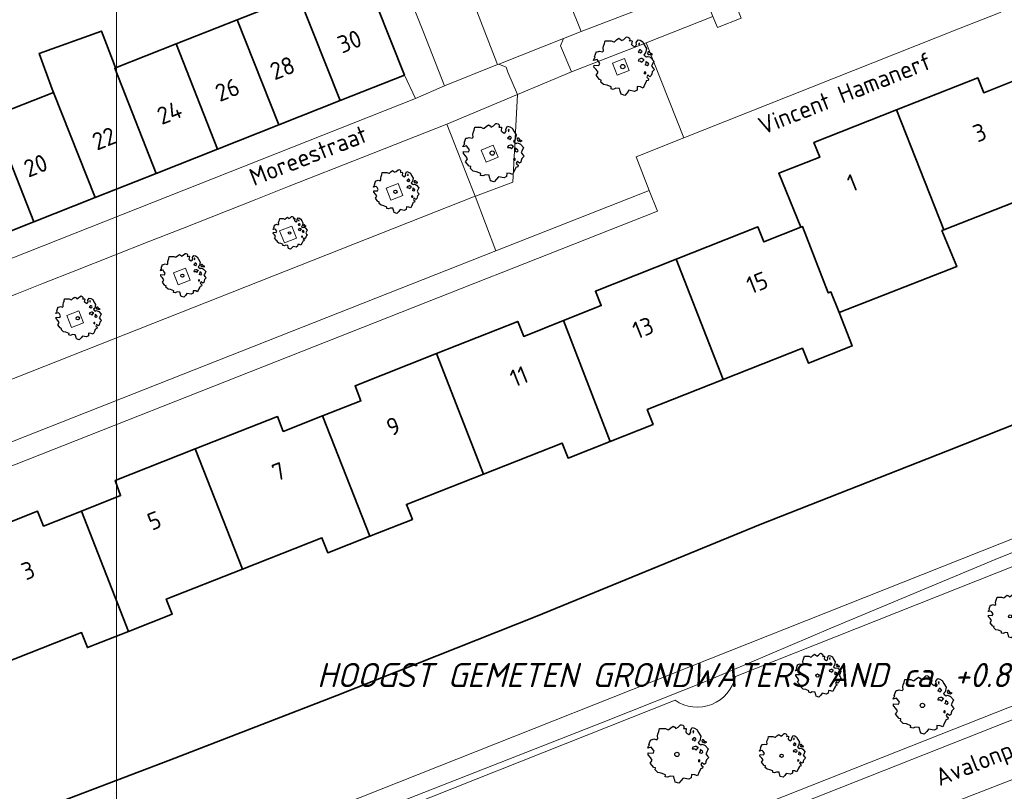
# Model space of a CAD drawing. Header units: metres. Extents: x 152391 to 157968, y 462336 to 467280.
# Tile 199 of 256: x 154681 to 154757, y 464801 to 464861. Entities that reach past the tile are written whole.
import ezdxf
from ezdxf.enums import TextEntityAlignment as Align

# ---------------------------------------------------------------- set-up
doc = ezdxf.new("R2010")
doc.units = ezdxf.units.M
doc.header["$LTSCALE"] = 0.75
doc.layers.get('0').update_dxf_attribs({"lineweight": 25})
for name, color, linetype, lineweight in [('B-GV-GR-BOOM-S', 252, 'Continuous', 25), ('B-WE-GK-BESCHOEIING-G', 251, 'GK-BESCHOEIING', 35), ('B-WE-GR-BEPLANTING_CULTUUR_VASTE PLANTENVAK-GV', 251, 'Continuous', 18), ('B-WE-GR-GROENVOORZIENING-GV', 251, 'Continuous', 18), ('B-WE-OG-BEBOUWING-GV', 6, 'Continuous', 35), ('B-WE-OG-BEBOUWING-T18', 1, 'Continuous', 18), ('B-WE-OG-TERREIN_CULTUURSCHEIDING-GV', 251, 'Continuous', 18), ('B-WE-OG-TOPOGRAFIE-T18', 1, 'Continuous', 18), ('B-WE-OG-WATER_SLOOT-GV', 251, 'Continuous', 18), ('B-WE-VH-VERHARDING_BETONSTRAATSTEEN-GV', 251, 'Continuous', 18), ('B-WE-VH-VERHARDING_TEGEL-GV', 251, 'Continuous', 18), ('N-OI-WH-T25', 2, 'Continuous', 25)]:
    doc.layers.add(name, color=color, linetype=linetype, lineweight=lineweight)
doc.layers.add('X-XX-AL-TEKENBLAD_HULPLIJN-G', color=7, linetype='Continuous', lineweight=18, plot=False)
doc.styles.add('NLCS-ISO-M500-T18_CURSIEF', font='NLCS-ISO.ttf', dxfattribs={"oblique": 15, "height": 0.9})
doc.styles.add('NLCS-ISO-M750-T18', font='NLCS-ISO.ttf', dxfattribs={"height": 1.35})
doc.linetypes.add('GK-BESCHOEIING', pattern='A,30,-5,[1,NLCS.SHX,S=1,R=0,X=0,Y=0],-5', length=40)

# ---------------------------------------------------------------- blocks, each defined once
blk = doc.blocks.new('SGR-BOOM_21_30')
at = {"linetype": 'Continuous'}
for p, q in [((-0.47, 1.45), (-0.365, 1.548)), ((-0.365, 1.548), (-0.226, 1.647)), ((-0.226, 1.647), (-0.133, 1.581)), ((-0.133, 1.581), (-0.063, 1.515)), ((-0.063, 1.515), (0.065, 1.581)), ((0.065, 1.581), (0.205, 1.712)), ((0.205, 1.712), (0.263, 1.729)), ((0.263, 1.729), (0.333, 1.696)), ((0.333, 1.696), (0.391, 1.647)), ((0.402, 1.532), (0.379, 1.499)), ((0.391, 1.647), (0.402, 1.532)), ((0.786, 1.4), (0.891, 1.565)), ((0.891, 1.565), (1.019, 1.532)), ((1.019, 1.532), (1.158, 1.45)), ((-1.633, 0.579), (-1.528, 0.875)), ((-1.528, 0.875), (-1.458, 0.858)), ((-1.458, 0.858), (-1.342, 0.908)), ((-1.342, 0.908), (-1.179, 0.858)), ((-1.179, 0.858), (-1.121, 0.924)), ((-1.133, 1.088), (-1.109, 1.187)), ((-1.121, 0.924), (-1.133, 1.088)), ((-1.109, 1.187), (-1.051, 1.335)), ((-1.051, 1.335), (-1.016, 1.499)), ((-1.016, 1.499), (-0.668, 1.499)), ((-0.668, 1.499), (-0.516, 1.433)), ((-0.516, 1.433), (-0.47, 1.45)), ((0.379, 1.499), (0.53, 1.515)), ((0.542, 1.483), (0.507, 1.285)), ((0.507, 1.285), (0.565, 1.236)), ((0.53, 1.515), (0.542, 1.483)), ((0.565, 1.236), (0.693, 1.154)), ((0.693, 1.154), (0.751, 1.203)), ((0.751, 1.203), (0.798, 1.285)), ((0.798, 1.285), (0.786, 1.4)), ((0.937, 0.908), (0.891, 0.875)), ((0.891, 0.875), (0.926, 0.825)), ((0.972, 1.368), (0.926, 1.335)), ((0.926, 1.335), (0.949, 1.253)), ((0.926, 0.825), (0.984, 0.842)), ((0.972, 0.973), (0.937, 0.908)), ((0.949, 1.253), (0.961, 1.236)), ((0.961, 1.269), (0.972, 1.368)), ((1.03, 0.973), (0.972, 0.973)), ((0.984, 0.842), (1.03, 0.776)), ((1.077, 0.94), (1.03, 0.973)), ((1.03, 0.776), (1.077, 0.842)), ((1.124, 0.875), (1.077, 0.94)), ((1.077, 0.842), (1.124, 0.875)), ((1.158, 1.45), (1.251, 1.269)), ((1.321, 0.793), (1.228, 0.694)), ((1.251, 1.269), (1.379, 1.055)), ((1.379, 1.055), (1.321, 0.793)), ((1.472, 0.858), (1.438, 0.809)), ((1.438, 0.809), (1.461, 0.743)), ((1.542, 0.858), (1.472, 0.858)), ((1.624, 0.76), (1.542, 0.858)), ((-1.703, 0.365), (-1.656, 0.48)), ((-1.493, 0.415), (-1.703, 0.365)), ((-1.679, -0.029), (-1.668, 0.086)), ((-1.668, 0.086), (-1.389, 0.07)), ((-1.656, 0.48), (-1.598, 0.53)), ((-1.598, 0.53), (-1.633, 0.579)), ((-1.423, 0.333), (-1.493, 0.415)), ((-1.33, 0.185), (-1.423, 0.333)), ((-1.389, 0.07), (-1.33, 0.185)), ((0.926, 0.415), (0.891, 0.333)), ((0.891, 0.333), (1.03, 0.316)), ((1.054, 0.464), (0.926, 0.415)), ((1.03, 0.316), (1.112, 0.251)), ((1.112, 0.464), (1.054, 0.464)), ((1.217, 0.398), (1.112, 0.464)), ((1.112, 0.251), (1.205, 0.365)), ((1.205, 0.365), (1.24, 0.415)), ((1.228, 0.694), (1.275, 0.628)), ((1.275, 0.628), (1.379, 0.563)), ((1.344, 0.185), (1.31, 0.103)), ((1.434, 0.049), (1.31, 0.103)), ((1.356, 0.3), (1.344, 0.234)), ((1.344, 0.234), (1.344, 0.185)), ((1.426, 0.234), (1.356, 0.3)), ((1.379, 0.563), (1.438, 0.595)), ((1.472, 0.201), (1.426, 0.234)), ((1.434, 0.049), (1.507, 0.136)), ((1.438, 0.595), (1.565, 0.563)), ((1.461, 0.743), (1.531, 0.694)), ((1.507, 0.136), (1.472, 0.201)), ((1.531, 0.727), (1.635, 0.678)), ((1.531, 0.694), (1.542, 0.727)), ((1.565, 0.563), (1.635, 0.513)), ((1.728, 0.71), (1.624, 0.76)), ((1.635, 0.678), (1.728, 0.71)), ((1.635, 0.513), (1.81, 0.316)), ((1.717, 0.103), (1.67, 0.037)), ((1.67, 0.037), (1.763, -0.094)), ((1.81, 0.316), (1.717, 0.103)), ((-1.54, -0.177), (-1.679, -0.029)), ((-1.551, -0.505), (-1.493, -0.423)), ((-1.354, -0.752), (-1.551, -0.505)), ((-1.435, -0.324), (-1.54, -0.177)), ((-1.493, -0.423), (-1.435, -0.324)), ((-1.249, -0.784), (-1.354, -0.752)), ((1.286, -0.292), (1.24, -0.357)), ((1.24, -0.357), (1.251, -0.423)), ((1.263, -0.423), (1.333, -0.407)), ((1.333, -0.341), (1.286, -0.292)), ((1.333, -0.407), (1.333, -0.341)), ((1.461, -0.472), (1.391, -0.587)), ((1.391, -0.587), (1.426, -0.637)), ((1.426, -0.637), (1.496, -0.702)), ((1.577, -0.587), (1.461, -0.472)), ((1.496, -0.702), (1.484, -0.801)), ((1.658, -0.522), (1.577, -0.587)), ((1.682, -0.423), (1.658, -0.522)), ((1.717, -0.308), (1.682, -0.423)), ((1.845, -0.177), (1.717, -0.308)), ((1.763, -0.094), (1.845, -0.177)), ((-1.272, -0.899), (-1.249, -0.784)), ((-1.109, -1.047), (-1.272, -0.899)), ((-0.912, -1.08), (-1.109, -1.047)), ((-0.668, -1.179), (-0.912, -1.08)), ((-0.679, -1.294), (-0.668, -1.179)), ((-0.551, -1.326), (-0.679, -1.294)), ((-0.4, -1.261), (-0.551, -1.326)), ((-0.191, -1.277), (-0.4, -1.261)), ((-0.156, -1.425), (-0.191, -1.277)), ((-0.133, -1.491), (-0.156, -1.425)), ((-0.098, -1.606), (-0.133, -1.491)), ((0.251, -1.524), (0.112, -1.671)), ((0.356, -1.376), (0.251, -1.524)), ((0.682, -1.441), (0.356, -1.376)), ((0.833, -1.359), (0.682, -1.441)), ((0.844, -1.162), (0.833, -1.359)), ((1.03, -1.179), (0.844, -1.162)), ((1.182, -1.244), (1.03, -1.179)), ((1.286, -1.014), (1.182, -1.244)), ((1.356, -0.883), (1.286, -1.014)), ((1.368, -0.834), (1.356, -0.883)), ((1.484, -0.801), (1.368, -0.834)), ((0.112, -1.671), (-0.098, -1.606))]:
    blk.add_line(p, q, dxfattribs=at)
blk.add_circle((0, 0), 0.126, dxfattribs=at)
blk = doc.blocks.new('SGR-BOOM_31_50')
at = {"linetype": 'Continuous'}
for p, q in [((0.273, 2.283), (0.351, 2.305)), ((0.351, 2.305), (0.444, 2.261)), ((-1.51, 1.451), (-1.479, 1.582)), ((-1.479, 1.582), (-1.402, 1.78)), ((-1.402, 1.78), (-1.355, 1.999)), ((-1.355, 1.999), (-0.89, 1.999)), ((-0.89, 1.999), (-0.688, 1.911)), ((-0.688, 1.911), (-0.626, 1.933)), ((-0.626, 1.933), (-0.487, 2.064)), ((-0.487, 2.064), (-0.301, 2.196)), ((-0.301, 2.196), (-0.177, 2.108)), ((-0.177, 2.108), (-0.084, 2.02)), ((-0.084, 2.02), (0.087, 2.108)), ((0.087, 2.108), (0.273, 2.283)), ((0.444, 2.261), (0.521, 2.196)), ((0.537, 2.042), (0.506, 1.999)), ((0.506, 1.999), (0.707, 2.02)), ((0.521, 2.196), (0.537, 2.042)), ((0.723, 1.977), (0.676, 1.714)), ((0.676, 1.714), (0.754, 1.648)), ((0.707, 2.02), (0.723, 1.977)), ((0.754, 1.648), (0.924, 1.539)), ((0.924, 1.539), (1.002, 1.604)), ((1.002, 1.604), (1.064, 1.714)), ((1.048, 1.867), (1.188, 2.086)), ((1.064, 1.714), (1.048, 1.867)), ((1.188, 2.086), (1.358, 2.042)), ((1.296, 1.823), (1.234, 1.78)), ((1.234, 1.78), (1.265, 1.67)), ((1.265, 1.67), (1.281, 1.648)), ((1.281, 1.692), (1.296, 1.823)), ((1.358, 2.042), (1.545, 1.933)), ((1.545, 1.933), (1.669, 1.692)), ((1.669, 1.692), (1.839, 1.407)), ((-2.177, 0.772), (-2.038, 1.166)), ((-2.131, 0.706), (-2.177, 0.772)), ((-2.038, 1.166), (-1.944, 1.144)), ((-1.944, 1.144), (-1.789, 1.21)), ((-1.789, 1.21), (-1.572, 1.144)), ((-1.572, 1.144), (-1.495, 1.232)), ((-1.495, 1.232), (-1.51, 1.451)), ((1.25, 1.21), (1.188, 1.166)), ((1.188, 1.166), (1.234, 1.101)), ((1.234, 1.101), (1.312, 1.122)), ((1.296, 1.298), (1.25, 1.21)), ((1.374, 1.298), (1.296, 1.298)), ((1.312, 1.122), (1.374, 1.035)), ((1.436, 1.254), (1.374, 1.298)), ((1.374, 1.035), (1.436, 1.122)), ((1.498, 1.166), (1.436, 1.254)), ((1.436, 1.122), (1.498, 1.166)), ((1.762, 1.057), (1.638, 0.925)), ((1.638, 0.925), (1.7, 0.838)), ((1.7, 0.838), (1.839, 0.75)), ((1.839, 1.407), (1.762, 1.057)), ((1.839, 0.75), (1.917, 0.794)), ((1.963, 1.144), (1.917, 1.079)), ((1.917, 1.079), (1.948, 0.991)), ((1.917, 0.794), (2.087, 0.75)), ((1.948, 0.991), (2.041, 0.925)), ((2.056, 1.144), (1.963, 1.144)), ((2.041, 0.969), (2.18, 0.903)), ((2.041, 0.925), (2.056, 0.969)), ((2.165, 1.013), (2.056, 1.144)), ((2.304, 0.947), (2.165, 1.013)), ((2.18, 0.903), (2.304, 0.947)), ((-2.27, 0.487), (-2.208, 0.641)), ((-1.991, 0.553), (-2.27, 0.487)), ((-2.239, -0.038), (-2.224, 0.115)), ((-2.224, 0.115), (-1.851, 0.093)), ((-2.208, 0.641), (-2.131, 0.706)), ((-1.898, 0.444), (-1.991, 0.553)), ((-1.774, 0.246), (-1.898, 0.444)), ((-1.851, 0.093), (-1.774, 0.246)), ((1.234, 0.553), (1.188, 0.444)), ((1.188, 0.444), (1.374, 0.422)), ((1.405, 0.619), (1.234, 0.553)), ((1.374, 0.422), (1.483, 0.334)), ((1.483, 0.619), (1.405, 0.619)), ((1.622, 0.531), (1.483, 0.619)), ((1.483, 0.334), (1.607, 0.487)), ((1.607, 0.487), (1.653, 0.553)), ((1.793, 0.246), (1.746, 0.137)), ((1.911, 0.065), (1.746, 0.137)), ((1.808, 0.4), (1.793, 0.312)), ((1.793, 0.312), (1.793, 0.246)), ((1.901, 0.312), (1.808, 0.4)), ((1.963, 0.268), (1.901, 0.312)), ((1.911, 0.065), (2.01, 0.181)), ((2.01, 0.181), (1.963, 0.268)), ((2.087, 0.75), (2.18, 0.684)), ((2.18, 0.684), (2.413, 0.422)), ((2.289, 0.137), (2.227, 0.049)), ((2.227, 0.049), (2.351, -0.126)), ((2.413, 0.422), (2.289, 0.137)), ((-2.053, -0.235), (-2.239, -0.038)), ((-2.069, -0.673), (-1.991, -0.564)), ((-1.805, -1.002), (-2.069, -0.673)), ((-1.913, -0.433), (-2.053, -0.235)), ((-1.991, -0.564), (-1.913, -0.433)), ((1.715, -0.389), (1.653, -0.476)), ((1.653, -0.476), (1.669, -0.564)), ((1.684, -0.564), (1.777, -0.542)), ((1.777, -0.454), (1.715, -0.389)), ((1.777, -0.542), (1.777, -0.454)), ((1.948, -0.63), (1.855, -0.783)), ((2.103, -0.783), (1.948, -0.63)), ((2.211, -0.695), (2.103, -0.783)), ((2.242, -0.564), (2.211, -0.695)), ((2.289, -0.411), (2.242, -0.564)), ((2.459, -0.235), (2.289, -0.411)), ((2.351, -0.126), (2.459, -0.235)), ((-1.665, -1.046), (-1.805, -1.002)), ((-1.696, -1.199), (-1.665, -1.046)), ((-1.479, -1.396), (-1.696, -1.199)), ((-1.216, -1.44), (-1.479, -1.396)), ((-0.89, -1.571), (-1.216, -1.44)), ((1.715, -1.352), (1.576, -1.659)), ((1.808, -1.177), (1.715, -1.352)), ((1.824, -1.112), (1.808, -1.177)), ((1.979, -1.068), (1.824, -1.112)), ((1.855, -0.783), (1.901, -0.849)), ((1.901, -0.849), (1.994, -0.936)), ((1.994, -0.936), (1.979, -1.068)), ((-0.906, -1.725), (-0.89, -1.571)), ((-0.735, -1.769), (-0.906, -1.725)), ((-0.533, -1.681), (-0.735, -1.769)), ((-0.254, -1.703), (-0.533, -1.681)), ((-0.208, -1.9), (-0.254, -1.703)), ((-0.177, -1.988), (-0.208, -1.9)), ((-0.13, -2.141), (-0.177, -1.988)), ((0.149, -2.229), (-0.13, -2.141)), ((0.335, -2.031), (0.149, -2.229)), ((0.475, -1.834), (0.335, -2.031)), ((0.909, -1.922), (0.475, -1.834)), ((1.11, -1.812), (0.909, -1.922)), ((1.126, -1.55), (1.11, -1.812)), ((1.374, -1.571), (1.126, -1.55)), ((1.576, -1.659), (1.374, -1.571))]:
    blk.add_line(p, q, dxfattribs=at)
blk.add_circle((0, 0), 0.169, dxfattribs=at)
blk = doc.blocks.new('SGR-BOOM_0_20')
at = {"linetype": 'Continuous'}
for p, q in [((-0.85, 0.816), (-0.832, 0.89)), ((-0.841, 0.693), (-0.85, 0.816)), ((-0.832, 0.89), (-0.788, 1.001)), ((-0.788, 1.001), (-0.762, 1.124)), ((-0.762, 1.124), (-0.501, 1.124)), ((-0.501, 1.124), (-0.387, 1.075)), ((-0.387, 1.075), (-0.352, 1.087)), ((-0.352, 1.087), (-0.274, 1.161)), ((-0.274, 1.161), (-0.169, 1.235)), ((-0.169, 1.235), (-0.099, 1.186)), ((-0.099, 1.186), (-0.047, 1.137)), ((-0.047, 1.137), (0.049, 1.186)), ((0.049, 1.186), (0.154, 1.284)), ((0.154, 1.284), (0.197, 1.297)), ((0.197, 1.297), (0.25, 1.272)), ((0.25, 1.272), (0.293, 1.235)), ((0.302, 1.149), (0.284, 1.124)), ((0.284, 1.124), (0.398, 1.137)), ((0.293, 1.235), (0.302, 1.149)), ((0.407, 1.112), (0.38, 0.964)), ((0.38, 0.964), (0.424, 0.927)), ((0.398, 1.137), (0.407, 1.112)), ((0.424, 0.927), (0.52, 0.865)), ((0.52, 0.865), (0.564, 0.902)), ((0.564, 0.902), (0.598, 0.964)), ((0.59, 1.05), (0.668, 1.173)), ((0.598, 0.964), (0.59, 1.05)), ((0.668, 1.173), (0.764, 1.149)), ((0.729, 1.026), (0.694, 1.001)), ((0.694, 1.001), (0.712, 0.939)), ((0.712, 0.939), (0.721, 0.927)), ((0.721, 0.952), (0.729, 1.026)), ((0.764, 1.149), (0.869, 1.087)), ((0.869, 1.087), (0.939, 0.952)), ((0.939, 0.952), (1.035, 0.792)), ((1.035, 0.792), (0.991, 0.594)), ((-1.277, 0.274), (-1.242, 0.36)), ((-1.12, 0.311), (-1.277, 0.274)), ((-1.259, -0.022), (-1.251, 0.065)), ((-1.251, 0.065), (-1.041, 0.052)), ((-1.242, 0.36), (-1.198, 0.397)), ((-1.225, 0.434), (-1.146, 0.656)), ((-1.198, 0.397), (-1.225, 0.434)), ((-1.146, 0.656), (-1.094, 0.644)), ((-1.068, 0.249), (-1.12, 0.311)), ((-1.094, 0.644), (-1.007, 0.681)), ((-0.998, 0.139), (-1.068, 0.249)), ((-1.041, 0.052), (-0.998, 0.139)), ((-1.007, 0.681), (-0.884, 0.644)), ((-0.884, 0.644), (-0.841, 0.693)), ((0.703, 0.681), (0.668, 0.656)), ((0.668, 0.656), (0.694, 0.619)), ((0.694, 0.311), (0.668, 0.249)), ((0.668, 0.249), (0.773, 0.237)), ((0.694, 0.619), (0.738, 0.631)), ((0.79, 0.348), (0.694, 0.311)), ((0.729, 0.73), (0.703, 0.681)), ((0.773, 0.73), (0.729, 0.73)), ((0.738, 0.631), (0.773, 0.582)), ((0.808, 0.705), (0.773, 0.73)), ((0.773, 0.582), (0.808, 0.631)), ((0.773, 0.237), (0.834, 0.188)), ((0.834, 0.348), (0.79, 0.348)), ((0.843, 0.656), (0.808, 0.705)), ((0.808, 0.631), (0.843, 0.656)), ((0.912, 0.299), (0.834, 0.348)), ((0.834, 0.188), (0.904, 0.274)), ((0.904, 0.274), (0.93, 0.311)), ((0.991, 0.594), (0.921, 0.521)), ((0.921, 0.521), (0.956, 0.471)), ((0.956, 0.471), (1.035, 0.422)), ((1.008, 0.139), (0.982, 0.077)), ((1.075, 0.037), (0.982, 0.077)), ((1.017, 0.225), (1.008, 0.176)), ((1.008, 0.176), (1.008, 0.139)), ((1.069, 0.176), (1.017, 0.225)), ((1.035, 0.422), (1.078, 0.447)), ((1.104, 0.151), (1.069, 0.176)), ((1.075, 0.037), (1.13, 0.102)), ((1.104, 0.644), (1.078, 0.607)), ((1.078, 0.607), (1.096, 0.557)), ((1.078, 0.447), (1.174, 0.422)), ((1.096, 0.557), (1.148, 0.521)), ((1.157, 0.644), (1.104, 0.644)), ((1.13, 0.102), (1.104, 0.151)), ((1.148, 0.545), (1.226, 0.508)), ((1.148, 0.521), (1.157, 0.545)), ((1.218, 0.57), (1.157, 0.644)), ((1.174, 0.422), (1.226, 0.385)), ((1.296, 0.533), (1.218, 0.57)), ((1.226, 0.508), (1.296, 0.533)), ((1.226, 0.385), (1.357, 0.237)), ((1.287, 0.077), (1.253, 0.028)), ((1.253, 0.028), (1.322, -0.071)), ((1.357, 0.237), (1.287, 0.077)), ((-1.155, -0.132), (-1.259, -0.022)), ((-1.164, -0.379), (-1.12, -0.317)), ((-1.015, -0.564), (-1.164, -0.379)), ((-1.076, -0.243), (-1.155, -0.132)), ((-1.12, -0.317), (-1.076, -0.243)), ((-0.937, -0.588), (-1.015, -0.564)), ((-0.954, -0.675), (-0.937, -0.588)), ((-0.832, -0.785), (-0.954, -0.675)), ((0.965, -0.761), (0.886, -0.933)), ((0.965, -0.219), (0.93, -0.268)), ((0.93, -0.268), (0.939, -0.317)), ((0.947, -0.317), (1, -0.305)), ((1, -0.256), (0.965, -0.219)), ((1.017, -0.662), (0.965, -0.761)), ((1, -0.305), (1, -0.256)), ((1.026, -0.625), (1.017, -0.662)), ((1.113, -0.601), (1.026, -0.625)), ((1.096, -0.354), (1.043, -0.44)), ((1.043, -0.44), (1.069, -0.477)), ((1.069, -0.477), (1.122, -0.527)), ((1.183, -0.44), (1.096, -0.354)), ((1.122, -0.527), (1.113, -0.601)), ((1.244, -0.391), (1.183, -0.44)), ((1.261, -0.317), (1.244, -0.391)), ((1.287, -0.231), (1.261, -0.317)), ((1.383, -0.132), (1.287, -0.231)), ((1.322, -0.071), (1.383, -0.132)), ((-0.684, -0.81), (-0.832, -0.785)), ((-0.501, -0.884), (-0.684, -0.81)), ((-0.509, -0.97), (-0.501, -0.884)), ((-0.413, -0.995), (-0.509, -0.97)), ((-0.3, -0.946), (-0.413, -0.995)), ((-0.143, -0.958), (-0.3, -0.946)), ((-0.117, -1.069), (-0.143, -0.958)), ((-0.099, -1.118), (-0.117, -1.069)), ((-0.073, -1.204), (-0.099, -1.118)), ((0.084, -1.254), (-0.073, -1.204)), ((0.188, -1.143), (0.084, -1.254)), ((0.267, -1.032), (0.188, -1.143)), ((0.511, -1.081), (0.267, -1.032)), ((0.625, -1.019), (0.511, -1.081)), ((0.633, -0.872), (0.625, -1.019)), ((0.773, -0.884), (0.633, -0.872)), ((0.886, -0.933), (0.773, -0.884))]:
    blk.add_line(p, q, dxfattribs=at)
blk.add_circle((0, 0), 0.0948, dxfattribs=at)

msp = doc.modelspace()

# ---------------------------------------------------------------- linework, layer by layer
at = {"layer": 'B-WE-GK-BESCHOEIING-G'}
msp.add_lwpolyline([(154679.732, 464799.189), (154679.965, 464798.589), (154692.592, 464803.386), (154705.449, 464808.37), (154720.95, 464814.51), (154738.231, 464821.613), (154752.758, 464827.318), (154766.941, 464832.959), (154779.048, 464837.929), (154792.408, 464843.014), (154801.427, 464846.773), (154812.598, 464851.371), (154815.973, 464853.057)], dxfattribs=at)
at = {"layer": 'B-WE-GR-BEPLANTING_CULTUUR_VASTE PLANTENVAK-GV'}
msp.add_lwpolyline([(154734.576, 464860.984), (154734.934, 464860.122), (154736.782, 464860.857), (154736.437, 464861.716), (154736.023, 464862.745), (154734.15, 464862.009)], close=True, dxfattribs=at)
at = {"layer": 'B-WE-GR-GROENVOORZIENING-GV'}
for points in [[(154726.794, 464857.362), (154727.162, 464856.432), (154728.092, 464856.799), (154727.724, 464857.729)], [(154716.648, 464850.637), (154717.015, 464849.707), (154717.946, 464850.074), (154717.578, 464851.004)], [(154709.285, 464847.683), (154709.653, 464846.753), (154710.583, 464847.121), (154710.215, 464848.051)], [(154701.034, 464844.38), (154701.402, 464843.45), (154702.332, 464843.817), (154701.964, 464844.747)], [(154692.811, 464841.122), (154693.179, 464840.192), (154694.109, 464840.56), (154693.741, 464841.49)], [(154684.541, 464837.816), (154684.909, 464836.886), (154685.839, 464837.253), (154685.471, 464838.184)]]:
    msp.add_lwpolyline(points, close=True, dxfattribs=at)
at = {"layer": 'B-WE-OG-BEBOUWING-GV'}
for points in [[(154702.497, 464862.606), (154705.716, 464854.463), (154710.693, 464856.433), (154707.473, 464864.573), (154706.369, 464867.363), (154701.394, 464865.396)], [(154697.754, 464860.731), (154700.972, 464852.585), (154705.716, 464854.463), (154702.497, 464862.606)], [(154696.228, 464850.707), (154700.972, 464852.585), (154697.754, 464860.731), (154693.011, 464858.856)], [(154686.74, 464846.951), (154691.484, 464848.829), (154688.268, 464856.981), (154688.332, 464857.006), (154688.224, 464857.281), (154687.251, 464859.849), (154682.413, 464858.12), (154683.412, 464855.363), (154683.519, 464855.103)], [(154688.332, 464857.006), (154688.268, 464856.981), (154691.484, 464848.829), (154696.228, 464850.707), (154693.011, 464858.856)], [(154748.789, 464853.752), (154752.461, 464844.448), (154758.459, 464846.815), (154760.213, 464842.369), (154763.623, 464843.714), (154761.968, 464847.919), (154760.573, 464851.467), (154758.668, 464856.308), (154755.551, 464855.077), (154755.094, 464856.241)], [(154683.519, 464855.103), (154678.782, 464853.23), (154681.996, 464845.073), (154686.74, 464846.951)], [(154744.346, 464838.059), (154753.457, 464841.604), (154752.316, 464844.39), (154752.461, 464844.448), (154748.789, 464853.752), (154742.4, 464851.23), (154742.86, 464850.08), (154739.68, 464848.84), (154741.4, 464844.66), (154741.53, 464844.71), (154743.519, 464839.566), (154743.721, 464839.644)], [(154677.252, 464843.195), (154681.996, 464845.073), (154678.782, 464853.23), (154674.125, 464851.389), (154674.039, 464851.355)], [(154735.379, 464832.855), (154741.517, 464835.278), (154741.976, 464834.117), (154745.372, 464835.458), (154744.346, 464838.059), (154743.721, 464839.644), (154743.519, 464839.566), (154741.53, 464844.71), (154741.4, 464844.66), (154738.521, 464843.52), (154738.061, 464844.68), (154731.737, 464842.177)], [(154731.737, 464842.177), (154725.48, 464839.7), (154725.94, 464838.58), (154723.011, 464837.42), (154726.617, 464828.054), (154729.949, 464829.37), (154729.491, 464830.53), (154735.379, 464832.855)], [(154713.175, 464834.86), (154716.818, 464825.528), (154722.906, 464827.931), (154723.364, 464826.77), (154726.617, 464828.054), (154723.011, 464837.42), (154719.93, 464836.2), (154719.47, 464837.36)], [(154716.818, 464825.528), (154713.175, 464834.86), (154706.88, 464832.36), (154707.33, 464831.2), (154704.35, 464830.027), (154708.018, 464820.712), (154711.309, 464822.011), (154710.851, 464823.173)], [(154694.503, 464827.475), (154698.152, 464818.16), (154704.302, 464820.587), (154704.761, 464819.426), (154708.018, 464820.712), (154704.35, 464830.027), (154701.31, 464828.83), (154700.86, 464829.98)], [(154698.152, 464818.16), (154694.503, 464827.475), (154688.3, 464825.03), (154688.72, 464823.86), (154685.685, 464822.655), (154689.331, 464813.333), (154692.717, 464814.671), (154692.258, 464815.834)], [(154689.331, 464813.333), (154685.685, 464822.655), (154682.75, 464821.49), (154682.28, 464822.66), (154675.902, 464820.126), (154679.55, 464810.817), (154685.691, 464813.242), (154686.151, 464812.076)]]:
    msp.add_lwpolyline(points, close=True, dxfattribs=at)
at = {"layer": 'B-WE-OG-TERREIN_CULTUURSCHEIDING-GV'}
msp.add_lwpolyline([(154701.711, 464784.313), (154816.358, 464829.655), (154859.33, 464846.65), (154863.886, 464848.446), (154863.229, 464850.235), (154862.602, 464851.831), (154861.537, 464851.411), (154862.071, 464850.055), (154861.635, 464848.634), (154858.963, 464847.58), (154685.582, 464779.01), (154680.396, 464776.952), (154680.761, 464776.021), (154685.95, 464778.08)], close=True, dxfattribs=at)
at = {"layer": 'B-WE-OG-WATER_SLOOT-GV'}
msp.add_lwpolyline([(154679.732, 464799.189), (154674.43, 464797.07), (154676.256, 464792.48), (154676.626, 464791.551), (154676.999, 464790.612), (154677.93, 464790.977), (154678.668, 464789.122), (154859.112, 464860.723), (154855.953, 464868.822), (154855.788, 464868.757), (154815.973, 464853.057), (154812.598, 464851.371), (154801.427, 464846.773), (154792.408, 464843.014), (154779.048, 464837.929), (154766.941, 464832.959), (154752.758, 464827.318), (154738.231, 464821.613), (154720.95, 464814.51), (154705.449, 464808.37), (154692.592, 464803.386), (154679.965, 464798.589)], close=True, dxfattribs=at)
for points in [[(154859.112, 464860.723), (154678.668, 464789.122), (154677.93, 464790.977), (154676.999, 464790.612), (154677.441, 464789.502), (154677.815, 464788.562), (154678.13, 464787.77), (154683.666, 464790.03), (154684.736, 464790.806), (154687.754, 464792.164), (154691.114, 464792.408), (154693.63, 464793.469), (154701.316, 464796.855), (154706.94, 464798.788), (154726.078, 464806.307), (154734.257, 464809.56), (154743.708, 464813.586), (154756.756, 464819.032), (154772.869, 464825.426), (154789.144, 464831.758), (154807.561, 464838.763), (154810.572, 464839.311), (154835.066, 464849.03)], [(154736.328, 464809.85), (154795.547, 464833.349), (154804.356, 464836.476), (154814.763, 464840.077), (154829.878, 464846.49), (154837.341, 464849.065), (154841.919, 464849.982), (154842.934, 464850.532), (154851.871, 464855.172), (154858.773, 464858.437), (154859.799, 464858.962), (154859.475, 464859.792), (154856.013, 464858.418), (154843.498, 464851.872), (154839.666, 464850.282), (154836.567, 464849.571), (154835.066, 464849.03), (154810.572, 464839.311), (154807.561, 464838.763), (154789.144, 464831.758), (154772.869, 464825.426)], [(154731.658, 464807.997), (154676.768, 464786.217), (154680.396, 464776.952), (154685.582, 464779.01), (154858.963, 464847.58), (154861.635, 464848.634), (154862.071, 464850.055), (154861.537, 464851.411), (154858.773, 464858.437)], [(154858.773, 464858.437), (154851.871, 464855.172), (154842.934, 464850.532), (154841.919, 464849.982), (154837.341, 464849.065), (154829.878, 464846.49), (154814.763, 464840.077), (154804.356, 464836.476), (154795.547, 464833.349), (154736.328, 464809.85)], [(154772.869, 464825.426), (154756.756, 464819.032), (154743.708, 464813.586), (154734.257, 464809.56), (154726.078, 464806.307), (154706.94, 464798.788), (154701.316, 464796.855), (154693.63, 464793.469), (154691.114, 464792.408), (154687.754, 464792.164), (154684.736, 464790.806), (154683.666, 464790.03), (154683.79, 464789.73), (154678.05, 464787.46), (154676.518, 464786.855), (154676.768, 464786.217), (154731.658, 464807.997)]]:
    msp.add_lwpolyline(points, dxfattribs=at)
for points in [[(154731.658, 464807.997, 0.531602), (154736.328, 464809.85)], [(154736.328, 464809.85, -0.531602), (154731.658, 464807.997)]]:
    msp.add_lwpolyline(points, format="xyb", dxfattribs=at)
at = {"layer": 'B-WE-VH-VERHARDING_BETONSTRAATSTEEN-GV'}
for points in [[(154684.834, 464942.277), (154688.019, 464934.28), (154688.123, 464934.019), (154692.886, 464921.976), (154694.53, 464917.82), (154708.78, 464881.8), (154709.92, 464878.89), (154709.71, 464878.26), (154709.637, 464878.232), (154716.292, 464861.401), (154717.852, 464857.405), (154717.908, 464857.262), (154718.01, 464857.303), (154723.01, 464859.29), (154724.385, 464859.82), (154722.621, 464864.219), (154721.812, 464866.29), (154720.981, 464868.33), (154717.727, 464876.601), (154716.092, 464880.708), (154715.207, 464882.988), (154713.678, 464882.388), (154713.31, 464882.54), (154689.027, 464943.937)], [(154719.453, 464884.656), (154715.207, 464882.988), (154716.092, 464880.708), (154717.727, 464876.601), (154720.981, 464868.33), (154721.812, 464866.29), (154722.621, 464864.219), (154724.385, 464859.82), (154728.64, 464861.459)], [(154713.81, 464855.62), (154717.908, 464857.262), (154717.852, 464857.405), (154716.292, 464861.401), (154709.637, 464878.232), (154709.613, 464878.222), (154705.48, 464876.63), (154707.882, 464870.572), (154708.895, 464868.017), (154711.192, 464862.223), (154712.162, 464859.777)], [(154732.319, 464851.583), (154729.407, 464858.952), (154723.639, 464856.699), (154719.441, 464854.939), (154719.079, 464848.143), (154716.19, 464847.059), (154716.18, 464847.055), (154717.785, 464842.825), (154729.652, 464847.512), (154728.63, 464850.12)], [(154726.794, 464857.362), (154727.724, 464857.729), (154728.092, 464856.799), (154727.162, 464856.432)], [(154716.18, 464847.055), (154716.19, 464847.059), (154719.079, 464848.143), (154719.441, 464854.939), (154713.971, 464852.644), (154715.638, 464848.427), (154716.028, 464847.457)], [(154713.971, 464852.644), (154709.98, 464851.07), (154707.434, 464850.064), (154701.78, 464847.831), (154699.188, 464846.807), (154693.514, 464844.566), (154690.975, 464843.563), (154685.249, 464841.301), (154682.741, 464840.311), (154680.683, 464839.498), (154676.964, 464838.029), (154674.415, 464837.022), (154668.412, 464834.651), (154670.146, 464830.434), (154670.53, 464829.5), (154670.281, 464828.922), (154716.18, 464847.055), (154716.028, 464847.457), (154715.638, 464848.427)], [(154716.648, 464850.637), (154717.578, 464851.004), (154717.946, 464850.074), (154717.015, 464849.707)], [(154709.285, 464847.683), (154710.215, 464848.051), (154710.583, 464847.121), (154709.653, 464846.753)], [(154663.35, 464821.4), (154664.434, 464818.779), (154665.05, 464820.158), (154717.117, 464840.7), (154718.194, 464841.125), (154730.285, 464845.895), (154729.652, 464847.512), (154717.785, 464842.825), (154672.87, 464825.1)], [(154716.18, 464847.055), (154670.281, 464828.922), (154668.57, 464828.23), (154663.56, 464830.36), (154663.443, 464825.436), (154663.35, 464821.4), (154672.87, 464825.1), (154717.785, 464842.825)], [(154701.034, 464844.38), (154701.964, 464844.747), (154702.332, 464843.817), (154701.402, 464843.45)], [(154692.811, 464841.122), (154693.741, 464841.49), (154694.109, 464840.56), (154693.179, 464840.192)], [(154684.541, 464837.816), (154685.471, 464838.184), (154685.839, 464837.253), (154684.909, 464836.886)]]:
    msp.add_lwpolyline(points, close=True, dxfattribs=at)
at = {"layer": 'B-WE-VH-VERHARDING_TEGEL-GV'}
for points in [[(154729.407, 464858.952), (154732.319, 464851.583), (154753.611, 464860.019), (154756.562, 464861.186), (154756.878, 464861.314), (154756.269, 464862.821), (154755.998, 464862.705), (154755.279, 464864.327), (154754.913, 464865.153), (154754.342, 464866.587), (154751.442, 464865.432), (154751.59, 464865.002), (154746.452, 464862.948), (154746.5, 464862.79), (154745.27, 464862.3), (154744.272, 464864.801), (154741.129, 464863.564), (154741.505, 464862.769), (154739.598, 464861.971), (154739.27, 464862.832), (154736.437, 464861.716), (154736.782, 464860.857), (154734.934, 464860.122), (154734.576, 464860.984)], [(154718.01, 464857.303), (154718.58, 464857.07), (154718.71, 464856.665), (154719.441, 464854.939), (154723.639, 464856.699), (154722.941, 464858.352), (154722.791, 464858.708), (154723.01, 464859.29)]]:
    msp.add_lwpolyline(points, close=True, dxfattribs=at)
for points in [[(154707.473, 464864.573), (154710.693, 464856.433), (154711.55, 464854.62), (154713.81, 464855.62), (154712.162, 464859.777), (154711.192, 464862.223)], [(154728.64, 464861.459), (154724.385, 464859.82), (154723.01, 464859.29), (154722.791, 464858.708), (154722.941, 464858.352), (154723.639, 464856.699), (154729.407, 464858.952), (154734.576, 464860.984)], [(154680.683, 464839.498), (154682.741, 464840.311), (154685.249, 464841.301), (154690.975, 464843.563), (154693.514, 464844.566), (154699.188, 464846.807), (154701.78, 464847.831), (154707.434, 464850.064), (154709.98, 464851.07), (154713.971, 464852.644), (154719.441, 464854.939), (154718.71, 464856.665), (154718.58, 464857.07), (154718.01, 464857.303), (154717.908, 464857.262), (154713.81, 464855.62), (154711.55, 464854.62), (154668.34, 464837.53)], [(154672.24, 464768.17), (154677.029, 464770.076), (154684.183, 464772.923), (154684.18, 464772.93), (154703.203, 464780.459), (154703.249, 464780.477), (154738.959, 464794.596), (154739.167, 464794.678), (154740.562, 464795.157), (154766.292, 464805.161), (154770.058, 464806.771), (154791.276, 464815.198), (154793.023, 464815.818), (154816.077, 464824.924), (154817.99, 464825.716), (154819.904, 464826.508), (154865.758, 464844.529)], [(154816.358, 464829.655), (154701.711, 464784.313), (154685.95, 464778.08), (154680.761, 464776.021), (154678.93, 464775.28), (154669.208, 464771.466), (154669.879, 464769.539), (154670.593, 464767.795)]]:
    msp.add_lwpolyline(points, dxfattribs=at)
at = {"layer": 'X-XX-AL-TEKENBLAD_HULPLIJN-G', "flags": 128}
msp.add_lwpolyline([(155303.405, 464974.886), (154995.905, 464974.886), (154838.404, 464974.886), (154688.404, 464974.886), (154688.404, 464759.636), (154688.404, 464544.386), (154838.404, 464544.386), (154995.905, 464544.386), (155153.405, 464544.386), (155153.405, 464633.897), (155303.405, 464633.897)], close=True, dxfattribs=at)

# ---------------------------------------------------------------- block references
at = {"layer": 'B-GV-GR-BOOM-S', "transparency": 33554559}
for name, p in [('SGR-BOOM_31_50', (154727.6, 464857.1)), ('SGR-BOOM_31_50', (154717.5, 464850.4)), ('SGR-BOOM_21_30', (154710, 464847.4)), ('SGR-BOOM_0_20', (154701.8, 464844.2)), ('SGR-BOOM_21_30', (154693.5, 464840.9)), ('SGR-BOOM_21_30', (154685.4, 464837.6)), ('SGR-BOOM_21_30', (154757.6, 464814.5)), ('SGR-BOOM_21_30', (154742.68, 464809.913)), ('SGR-BOOM_31_50', (154750.8, 464807.6)), ('SGR-BOOM_31_50', (154731.8, 464803.8)), ('SGR-BOOM_21_30', (154739.9, 464803.7))]:
    msp.add_blockref(name, p, dxfattribs=at)

# ---------------------------------------------------------------- texts
at = {"layer": 'B-WE-OG-BEBOUWING-T18', "style": 'NLCS-ISO-M750-T18'}
for s, rotation, p in [('30', 21.6, (154706.446, 464859.054)), ('28', 21.6, (154701.246, 464856.995)), ('26', 21.6, (154696.982, 464855.308)), ('24', 21.6, (154692.499, 464853.533)), ('22', 21.6, (154687.438, 464851.529)), ('3', 21.5, (154755.238, 464851.997)), ('20', 21.6, (154682.141, 464849.433)), ('1', 21.5, (154745.367, 464848.101)), ('15', 21.6, (154738.009, 464840.357)), ('13', 21.6, (154729.168, 464836.858)), ('11', 21.7, (154719.564, 464833.093)), ('9', 21.7, (154709.834, 464829.229)), ('7', 21.5, (154700.964, 464825.722)), ('5', 21.5, (154691.325, 464821.923)), ('3', 21.7, (154681.549, 464818.065))]:
    msp.add_text(s, height=1.35, rotation=rotation, dxfattribs=at).set_placement(p, align=Align.MIDDLE)
at = {"layer": 'B-WE-OG-TOPOGRAFIE-T18', "style": 'NLCS-ISO-M750-T18'}
for s, rotation, p in [('Vincent Hamanerf', 21.5, (154744.805, 464855.035)), ('Moreestraat', 21.5, (154703.248, 464850.211)), ('Avalonpad', 21.6, (154755.742, 464803.266))]:
    msp.add_text(s, height=1.35, rotation=rotation, dxfattribs=at).set_placement(p, align=Align.MIDDLE)
at = {"layer": 'N-OI-WH-T25', "style": 'NLCS-ISO-M500-T18_CURSIEF', "oblique": 15}
msp.add_text('HOOGST GEMETEN GRONDWATERSTAND ca. +0.85', height=1.875, dxfattribs=at).set_placement((154731.399, 464808.451), align=Align.BOTTOM_CENTER)

doc.saveas('drawing.dxf')
